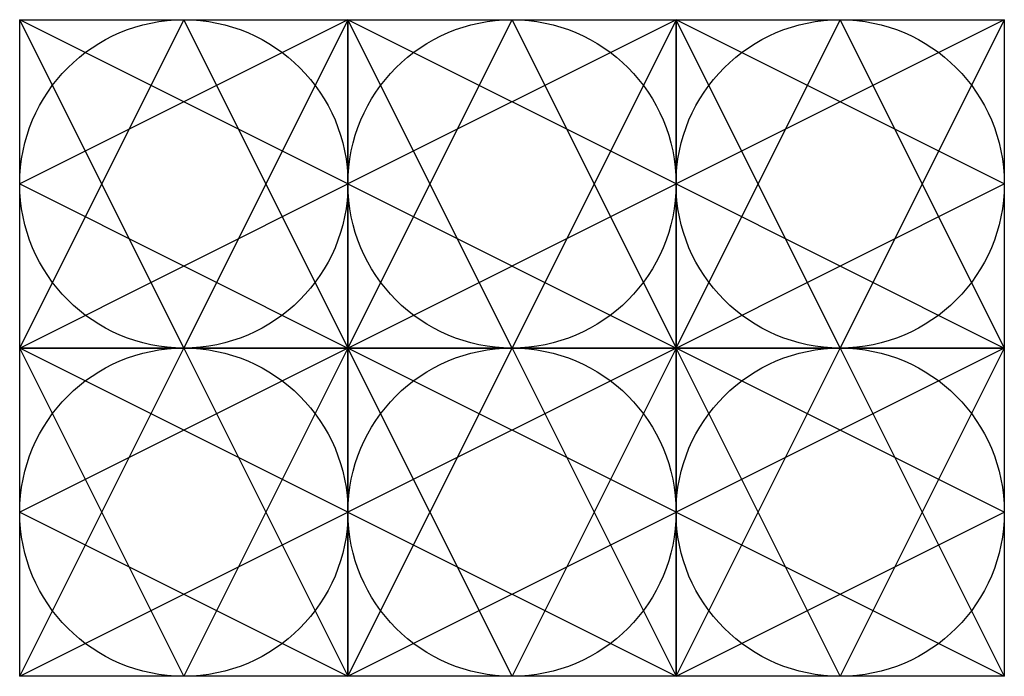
# Model space of a CAD drawing. Header units: millimetres. Extents: x 69.9 to 99.9, y 277.3 to 297.3.
import ezdxf

# ---------------------------------------------------------------- set-up
doc = ezdxf.new("R2010")
doc.units = ezdxf.units.MM

msp = doc.modelspace()

# ---------------------------------------------------------------- linework, layer by layer
for points in [[(69.883, 297.284), (79.883, 297.284), (79.883, 287.284), (69.883, 287.284)], [(79.883, 297.284), (89.883, 297.284), (89.883, 287.284), (79.883, 287.284)], [(89.883, 297.284), (99.883, 297.284), (99.883, 287.284), (89.883, 287.284)], [(69.883, 287.284), (79.883, 287.284), (79.883, 277.284), (69.883, 277.284)], [(79.883, 287.284), (89.883, 287.284), (89.883, 277.284), (79.883, 277.284)], [(89.883, 287.284), (99.883, 287.284), (99.883, 277.284), (89.883, 277.284)]]:
    msp.add_lwpolyline(points, close=True)
for points in [[(69.883, 287.284), (74.883, 297.284), (79.883, 287.284)], [(79.883, 297.284), (74.883, 287.284), (69.883, 297.284)], [(69.883, 287.284), (79.883, 292.284), (69.883, 297.284)], [(79.883, 297.284), (69.883, 292.284), (79.883, 287.284)], [(79.883, 287.284), (84.883, 297.284), (89.883, 287.284)], [(89.883, 297.284), (84.883, 287.284), (79.883, 297.284)], [(79.883, 287.284), (89.883, 292.284), (79.883, 297.284)], [(89.883, 297.284), (79.883, 292.284), (89.883, 287.284)], [(89.883, 287.284), (94.883, 297.284), (99.883, 287.284)], [(99.883, 297.284), (94.883, 287.284), (89.883, 297.284)], [(89.883, 287.284), (99.883, 292.284), (89.883, 297.284)], [(99.883, 297.284), (89.883, 292.284), (99.883, 287.284)], [(69.883, 277.284), (74.883, 287.284), (79.883, 277.284)], [(79.883, 287.284), (74.883, 277.284), (69.883, 287.284)], [(69.883, 277.284), (79.883, 282.284), (69.883, 287.284)], [(79.883, 287.284), (69.883, 282.284), (79.883, 277.284)], [(79.883, 277.284), (84.883, 287.284), (89.883, 277.284)], [(89.883, 287.284), (84.883, 277.284), (79.883, 287.284)], [(79.883, 277.284), (89.883, 282.284), (79.883, 287.284)], [(89.883, 287.284), (79.883, 282.284), (89.883, 277.284)], [(89.883, 277.284), (94.883, 287.284), (99.883, 277.284)], [(99.883, 287.284), (94.883, 277.284), (89.883, 287.284)], [(89.883, 277.284), (99.883, 282.284), (89.883, 287.284)], [(99.883, 287.284), (89.883, 282.284), (99.883, 277.284)]]:
    msp.add_lwpolyline(points)
for centre in [(74.883, 292.284), (84.883, 292.284), (94.883, 292.284), (74.883, 282.284), (84.883, 282.284), (94.883, 282.284)]:
    msp.add_circle(centre, 5)

doc.saveas('drawing.dxf')
